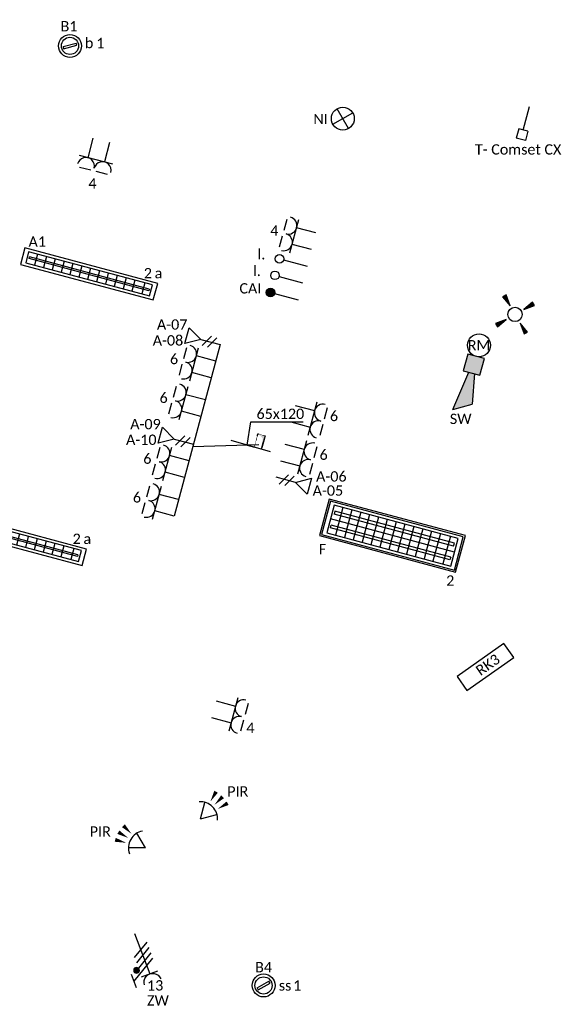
# Model space of a CAD drawing. Header units: millimetres. Extents: x -197899 to 120983, y -4228 to 45370.
# Tile 168 of 200: x 15722 to 20449, y -3803 to 4789. Entities that reach past the tile are written whole.
import ezdxf
from ezdxf.enums import TextEntityAlignment as Align

# ---------------------------------------------------------------- set-up
doc = ezdxf.new("R2010")
doc.units = ezdxf.units.MM
doc.linetypes.add('SMALL_DASH', pattern=[1.5, 0.5, -1])
for name, color, linetype in [('BL$9----', 1, 'Continuous'), ('EL6131--_WG', 3, 'Continuous'), ('EL6131--_WG_D', 3, 'Continuous'), ('EL6132--', 3, 'Continuous'), ('EL6222--', 3, 'Continuous'), ('EL6223--', 3, 'Continuous'), ('EL6311--', 3, 'Continuous'), ('EL6441--', 3, 'Continuous'), ('EL6511--', 3, 'Continuous'), ('EL6521--', 3, 'Continuous'), ('EL6811--', 3, 'Continuous')]:
    doc.layers.add(name, color=color, linetype=linetype)
doc.styles.add('STABICAD-018', font='calibri.ttf', dxfattribs={"height": 180})

# ---------------------------------------------------------------- blocks, each defined once
blk = doc.blocks.new('E00125CP')
at = {"color": 0, "linetype": 'Continuous'}
for p, q in [((-2.5, 6.5), (-0.5, 6.5)), ((0.5, 6.5), (2.5, 6.5))]:
    blk.add_line(p, q, dxfattribs=at)
blk = doc.blocks.new('*U318')
at = {"color": 0, "linetype": 'Continuous'}
for p, q in [((-3, 4.5), (3, 4.5)), ((-1.5, 1), (-1.5, 4.5)), ((1.5, 1), (1.5, 4.5))]:
    blk.add_line(p, q, dxfattribs=at)
for centre in [(-1.5, 6), (1.5, 6)]:
    blk.add_arc(centre, 1.5, 180, 0, dxfattribs=at)
at = {"color": 0, "linetype": 'ByBlock'}
blk.add_blockref('E00125CP', (0, 0), dxfattribs=at)
at = {"color": 0, "linetype": 'Continuous', "style": 'STABICAD-018'}
for tag, p in [('PANEL', (0, 11.5)), ('CIRCUIT', (0, 8.5)), ('SUBCIRCUIT', (4.5, 8.5)), ('ARTICLECODE', (0, 0))]:
    blk.add_attdef(tag, text='', height=1.8, dxfattribs=at).set_placement(p, align=Align.MIDDLE)
at = {"color": 0, "linetype": 'Continuous', "style": 'STABICAD-018', "flags": 1}
blk.add_attdef('POWERCODE', text='', height=1.8, dxfattribs=at).set_placement((13, 8.5), align=Align.MIDDLE)
blk = doc.blocks.new('*U310')
at = {"color": 0, "linetype": 'Continuous'}
for p, q in [((-3, 4.5), (3, 4.5)), ((-1.5, 1), (-1.5, 4.5)), ((1.5, 1), (1.5, 4.5))]:
    blk.add_line(p, q, dxfattribs=at)
for centre in [(-1.5, 6), (1.5, 6)]:
    blk.add_arc(centre, 1.5, 180, 0, dxfattribs=at)
at = {"color": 0, "linetype": 'ByBlock'}
blk.add_blockref('E00125CP', (0, 0), dxfattribs=at)
at = {"color": 0, "linetype": 'Continuous', "style": 'STABICAD-018'}
for tag, p in [('PANEL', (0, 11.5)), ('CIRCUIT', (0, 8.5)), ('SUBCIRCUIT', (4.5, 8.5)), ('ARTICLECODE', (0, 0))]:
    blk.add_attdef(tag, text='', height=1.8, dxfattribs=at).set_placement(p, align=Align.MIDDLE)
at = {"color": 0, "linetype": 'Continuous', "style": 'STABICAD-018', "flags": 1}
blk.add_attdef('POWERCODE', text='', height=1.8, dxfattribs=at).set_placement((13, 8.5), align=Align.MIDDLE)
blk = doc.blocks.new('*U311')
at = {"color": 0, "linetype": 'Continuous'}
for p, q in [((-3, 4.5), (3, 4.5)), ((-1.5, 1), (-1.5, 4.5)), ((1.5, 1), (1.5, 4.5))]:
    blk.add_line(p, q, dxfattribs=at)
for centre in [(-1.5, 6), (1.5, 6)]:
    blk.add_arc(centre, 1.5, 180, 0, dxfattribs=at)
at = {"color": 0, "linetype": 'ByBlock'}
blk.add_blockref('E00125CP', (0, 0), dxfattribs=at)
at = {"color": 0, "linetype": 'Continuous', "style": 'STABICAD-018'}
for tag, p in [('PANEL', (0, 11.5)), ('CIRCUIT', (0, 8.5)), ('SUBCIRCUIT', (4.5, 8.5)), ('ARTICLECODE', (0, 0))]:
    blk.add_attdef(tag, text='', height=1.8, dxfattribs=at).set_placement(p, align=Align.MIDDLE)
at = {"color": 0, "linetype": 'Continuous', "style": 'STABICAD-018', "flags": 1}
blk.add_attdef('POWERCODE', text='', height=1.8, dxfattribs=at).set_placement((13, 8.5), align=Align.MIDDLE)
blk = doc.blocks.new('E00153')
at = {"color": 0, "linetype": 'Continuous'}
for p, q in [((-1.44, 7), (1.44, 7)), ((0, 4.5), (-1.44, 7)), ((0, 4.5), (1.44, 7)), ((-1, 4), (1, 2.85)), ((0, 4.5), (0, 1)), ((-1, 3), (1, 1.85))]:
    blk.add_line(p, q, dxfattribs=at)
at = {"color": 0, "linetype": 'Continuous', "style": 'STABICAD-018'}
for tag, p in [('COMMENT1', (-6, 12)), ('COMMENT2', (6, 12)), ('DATACOM1', (-6, 9)), ('DATACOM2', (6, 9)), ('TEXT1', (2.5, 6)), ('ARTICLECODE', (0, 0))]:
    blk.add_attdef(tag, text='', height=1.8, dxfattribs=at).set_placement(p, align=Align.MIDDLE)
blk = doc.blocks.new('*U317')
at = {"color": 0, "linetype": 'Continuous'}
for p, q in [((-3, 4.5), (3, 4.5)), ((-1.5, 1), (-1.5, 4.5)), ((1.5, 1), (1.5, 4.5))]:
    blk.add_line(p, q, dxfattribs=at)
for centre in [(-1.5, 6), (1.5, 6)]:
    blk.add_arc(centre, 1.5, 180, 0, dxfattribs=at)
at = {"color": 0, "linetype": 'ByBlock'}
blk.add_blockref('E00125CP', (0, 0), dxfattribs=at)
at = {"color": 0, "linetype": 'Continuous', "style": 'STABICAD-018'}
for tag, p in [('PANEL', (0, 11.5)), ('CIRCUIT', (0, 8.5)), ('SUBCIRCUIT', (4.5, 8.5)), ('ARTICLECODE', (0, 0))]:
    blk.add_attdef(tag, text='', height=1.8, dxfattribs=at).set_placement(p, align=Align.MIDDLE)
at = {"color": 0, "linetype": 'Continuous', "style": 'STABICAD-018', "flags": 1}
blk.add_attdef('POWERCODE', text='', height=1.8, dxfattribs=at).set_placement((13, 8.5), align=Align.MIDDLE)
blk = doc.blocks.new('*U316')
at = {"color": 0, "linetype": 'Continuous'}
for p, q in [((-3, 4.5), (3, 4.5)), ((-1.5, 1), (-1.5, 4.5)), ((1.5, 1), (1.5, 4.5))]:
    blk.add_line(p, q, dxfattribs=at)
for centre in [(-1.5, 6), (1.5, 6)]:
    blk.add_arc(centre, 1.5, 180, 0, dxfattribs=at)
at = {"color": 0, "linetype": 'ByBlock'}
blk.add_blockref('E00125CP', (0, 0), dxfattribs=at)
at = {"color": 0, "linetype": 'Continuous', "style": 'STABICAD-018'}
for tag, p in [('PANEL', (0, 11.5)), ('CIRCUIT', (0, 8.5)), ('SUBCIRCUIT', (4.5, 8.5)), ('ARTICLECODE', (0, 0))]:
    blk.add_attdef(tag, text='', height=1.8, dxfattribs=at).set_placement(p, align=Align.MIDDLE)
at = {"color": 0, "linetype": 'Continuous', "style": 'STABICAD-018', "flags": 1}
blk.add_attdef('POWERCODE', text='', height=1.8, dxfattribs=at).set_placement((13, 8.5), align=Align.MIDDLE)
blk = doc.blocks.new('*U315')
at = {"color": 0, "linetype": 'Continuous'}
for p, q in [((-3, 4.5), (3, 4.5)), ((-1.5, 1), (-1.5, 4.5)), ((1.5, 1), (1.5, 4.5))]:
    blk.add_line(p, q, dxfattribs=at)
for centre in [(-1.5, 6), (1.5, 6)]:
    blk.add_arc(centre, 1.5, 180, 0, dxfattribs=at)
at = {"color": 0, "linetype": 'ByBlock'}
blk.add_blockref('E00125CP', (0, 0), dxfattribs=at)
at = {"color": 0, "linetype": 'Continuous', "style": 'STABICAD-018'}
for tag, p in [('PANEL', (0, 11.5)), ('CIRCUIT', (0, 8.5)), ('SUBCIRCUIT', (4.5, 8.5)), ('ARTICLECODE', (0, 0))]:
    blk.add_attdef(tag, text='', height=1.8, dxfattribs=at).set_placement(p, align=Align.MIDDLE)
at = {"color": 0, "linetype": 'Continuous', "style": 'STABICAD-018', "flags": 1}
blk.add_attdef('POWERCODE', text='', height=1.8, dxfattribs=at).set_placement((13, 8.5), align=Align.MIDDLE)
blk = doc.blocks.new('*U314')
at = {"color": 0, "linetype": 'Continuous'}
for p, q in [((-3, 4.5), (3, 4.5)), ((-1.5, 1), (-1.5, 4.5)), ((1.5, 1), (1.5, 4.5))]:
    blk.add_line(p, q, dxfattribs=at)
for centre in [(-1.5, 6), (1.5, 6)]:
    blk.add_arc(centre, 1.5, 180, 0, dxfattribs=at)
at = {"color": 0, "linetype": 'ByBlock'}
blk.add_blockref('E00125CP', (0, 0), dxfattribs=at)
at = {"color": 0, "linetype": 'Continuous', "style": 'STABICAD-018'}
for tag, p in [('PANEL', (0, 11.5)), ('CIRCUIT', (0, 8.5)), ('SUBCIRCUIT', (4.5, 8.5)), ('ARTICLECODE', (0, 0))]:
    blk.add_attdef(tag, text='', height=1.8, dxfattribs=at).set_placement(p, align=Align.MIDDLE)
at = {"color": 0, "linetype": 'Continuous', "style": 'STABICAD-018', "flags": 1}
blk.add_attdef('POWERCODE', text='', height=1.8, dxfattribs=at).set_placement((13, 8.5), align=Align.MIDDLE)
blk = doc.blocks.new('*U309')
at = {"color": 0, "linetype": 'Continuous'}
for p, q in [((-3, 4.5), (3, 4.5)), ((-1.5, 1), (-1.5, 4.5)), ((1.5, 1), (1.5, 4.5))]:
    blk.add_line(p, q, dxfattribs=at)
for centre in [(-1.5, 6), (1.5, 6)]:
    blk.add_arc(centre, 1.5, 180, 0, dxfattribs=at)
at = {"color": 0, "linetype": 'ByBlock'}
blk.add_blockref('E00125CP', (0, 0), dxfattribs=at)
at = {"color": 0, "linetype": 'Continuous', "style": 'STABICAD-018'}
for tag, p in [('PANEL', (0, 11.5)), ('CIRCUIT', (0, 8.5)), ('SUBCIRCUIT', (4.5, 8.5)), ('ARTICLECODE', (0, 0))]:
    blk.add_attdef(tag, text='', height=1.8, dxfattribs=at).set_placement(p, align=Align.MIDDLE)
at = {"color": 0, "linetype": 'Continuous', "style": 'STABICAD-018', "flags": 1}
blk.add_attdef('POWERCODE', text='', height=1.8, dxfattribs=at).set_placement((13, 8.5), align=Align.MIDDLE)
blk = doc.blocks.new('*U308')
at = {"color": 0, "linetype": 'Continuous'}
for p, q in [((-3, 4.5), (3, 4.5)), ((-1.5, 1), (-1.5, 4.5)), ((1.5, 1), (1.5, 4.5))]:
    blk.add_line(p, q, dxfattribs=at)
for centre in [(-1.5, 6), (1.5, 6)]:
    blk.add_arc(centre, 1.5, 180, 0, dxfattribs=at)
at = {"color": 0, "linetype": 'ByBlock'}
blk.add_blockref('E00125CP', (0, 0), dxfattribs=at)
at = {"color": 0, "linetype": 'Continuous', "style": 'STABICAD-018'}
for tag, p in [('PANEL', (0, 11.5)), ('CIRCUIT', (0, 8.5)), ('SUBCIRCUIT', (4.5, 8.5)), ('ARTICLECODE', (0, 0))]:
    blk.add_attdef(tag, text='', height=1.8, dxfattribs=at).set_placement(p, align=Align.MIDDLE)
at = {"color": 0, "linetype": 'Continuous', "style": 'STABICAD-018', "flags": 1}
blk.add_attdef('POWERCODE', text='', height=1.8, dxfattribs=at).set_placement((13, 8.5), align=Align.MIDDLE)
blk = doc.blocks.new('E00411')
for p, q in [((-2.4, 2.89), (-2.89, 2.4)), ((-2.89, 2.4), (-1.24, 1.24)), ((-1.24, 1.24), (-2.4, 2.89)), ((2.4, 2.89), (1.24, 1.24)), ((1.24, 1.24), (2.89, 2.4)), ((2.89, 2.4), (2.4, 2.89)), ((-1.24, -1.24), (-2.89, -2.4)), ((-2.4, -2.89), (-1.24, -1.24)), ((1.24, -1.24), (2.4, -2.89)), ((2.89, -2.4), (1.24, -1.24)), ((-2.89, -2.4), (-2.4, -2.89)), ((2.4, -2.89), (2.89, -2.4))]:
    blk.add_line(p, q)
at = {"color": 0, "linetype": 'Continuous'}
blk.add_circle((0, 0), 1.25, dxfattribs=at)
for points in [[(-2.89, 2.4), (-2.4, 2.89), (-1.24, 1.24)], [(2.4, 2.89), (2.89, 2.4), (1.24, 1.24)], [(-2.4, -2.89), (-2.89, -2.4), (-1.24, -1.24)], [(2.89, -2.4), (2.4, -2.89), (1.24, -1.24)]]:
    blk.add_solid(points, dxfattribs=at)
at = {"color": 0, "linetype": 'Continuous', "style": 'STABICAD-018'}
for tag, p in [('SWITCHCODE', (0, 4.64)), ('ARTICLECODE', (0, 0))]:
    blk.add_attdef(tag, text='', height=1.8, dxfattribs=at).set_placement(p, align=Align.MIDDLE)
blk = doc.blocks.new('E00128')
at = {"color": 0, "linetype": 'Continuous'}
blk.add_line((0, 5.25), (0, 1), dxfattribs=at)
blk.add_circle((0, 6), 0.75, dxfattribs=at)
at = {"color": 0, "linetype": 'Continuous', "style": 'STABICAD-018'}
for tag, p in [('TEXT1', (0, 9)), ('ARTICLECODE', (0, 0))]:
    blk.add_attdef(tag, text='', height=1.8, dxfattribs=at).set_placement(p, align=Align.MIDDLE)
blk = doc.blocks.new('E00188')
at = {"color": 0, "linetype": 'Continuous'}
blk.add_line((0, 5.25), (0, 1), dxfattribs=at)
at = {"color": 0, "linetype": 'Continuous', "const_width": 0.75}
blk.add_lwpolyline([(-0.375, 6, 1), (0.375, 6, 1)], format="xyb", close=True, dxfattribs=at)
at = {"color": 0, "linetype": 'Continuous'}
blk.add_circle((0, 6), 0.75, dxfattribs=at)
at = {"color": 0, "linetype": 'Continuous', "style": 'STABICAD-018'}
for tag, p in [('COMMENT1', (0, 12)), ('DATACOM1', (0, 9)), ('TEXT1', (2.5, 6)), ('ARTICLECODE', (0, 0))]:
    blk.add_attdef(tag, text='', height=1.8, dxfattribs=at).set_placement(p, align=Align.MIDDLE)
blk = doc.blocks.new('*U512')
at = {"linetype": 'Continuous'}
for p, q in [((-57, -21.3), (47, 38.7)), ((-47, -38.7), (57, 21.3)), ((57, 21.3), (47, 38.7)), ((-57, -21.3), (-47, -38.7))]:
    blk.add_line(p, q, dxfattribs=at)
for radius in [100, 75]:
    blk.add_circle((0, 0), radius, dxfattribs=at)
at = {"color": 0, "linetype": 'Continuous', "style": 'STABICAD-018'}
for tag, p in [('LIGHTFIXTURECODE', (0, 225)), ('PANEL', (0, -225))]:
    blk.add_attdef(tag, text='', height=180, dxfattribs=at).set_placement(p, align=Align.MIDDLE)
for tag, p in [('CIRCUIT', (150, 0)), ('SWITCHCODE', (250, 0)), ('SUBCIRCUIT', (350, 0))]:
    blk.add_attdef(tag, text='', height=180, dxfattribs=at).set_placement(p, align=Align.MIDDLE_LEFT)
blk = doc.blocks.new('*U508')
at = {"linetype": 'Continuous'}
for p, q in [((-615, 165), (-615, -165)), ((615, 165), (-615, 165)), ((600, 150), (-600, 150)), ((-600, 150), (-600, -150)), ((560, 125), (-560, 125)), ((-560, 125), (-560, -125)), ((-480, 125), (-480, -125)), ((-400, 125), (-400, -125)), ((-320, 125), (-320, -125)), ((-240, 125), (-240, -125)), ((-160, 125), (-160, -125)), ((-80, 125), (-80, -125)), ((0, 125), (0, -125)), ((80, 125), (80, -125)), ((160, 125), (160, -125)), ((240, 125), (240, -125)), ((320, 125), (320, -125)), ((400, 125), (400, -125)), ((490, 125), (490, -125)), ((560, -125), (560, 125)), ((600, -150), (600, 150)), ((615, -165), (615, 165)), ((560, 0), (-560, 0)), ((540, 75), (-540, 75)), ((-540, 75), (-540, 50)), ((540, 50), (-540, 50)), ((540, 50), (540, 75)), ((540, -50), (-540, -50)), ((-540, -75), (-540, -50)), ((540, -75), (-540, -75)), ((540, -50), (540, -75)), ((-615, -165), (615, -165)), ((-600, -150), (600, -150)), ((-560, -125), (560, -125))]:
    blk.add_line(p, q, dxfattribs=at)
at = {"color": 0, "linetype": 'Continuous', "style": 'STABICAD-018'}
for tag, p in [('SWITCHCODE', (615, 165)), ('SUBCIRCUIT', (715, 165)), ('CIRCUIT', (515, 165))]:
    blk.add_attdef(tag, text='', height=180, dxfattribs=at).set_placement(p, align=Align.BOTTOM_RIGHT)
blk.add_attdef('LIGHTFIXTURECODE', text='', height=180, dxfattribs=at).set_placement((-615, 165), align=Align.BOTTOM_LEFT)
blk.add_attdef('PANEL', text='', height=180, dxfattribs=at).set_placement((0, -315), align=Align.MIDDLE)
blk = doc.blocks.new('VB654NVI')
at = {"color": 0, "linetype": 'Continuous'}
for p, q in [((-1.41, 1.59), (1.41, 4.41)), ((-1.41, 4.41), (1.41, 1.59))]:
    blk.add_line(p, q, dxfattribs=at)
blk.add_circle((0, 3), 2, dxfattribs=at)
at = {"color": 0, "linetype": 'Continuous', "style": 'STABICAD-018'}
for tag, p in [('ARTICLECODE', (-2.66, 12.86)), ('FIREPROTECTION_PANEL', (0, 9.85)), ('CODING', (0, 7))]:
    blk.add_attdef(tag, text='', height=1.8, dxfattribs=at).set_placement(p, align=Align.MIDDLE)
blk = doc.blocks.new('E00058')
at = {"color": 0, "linetype": 'Continuous'}
for q in [(-1.5, 3.6), (1.5, 3.6)]:
    blk.add_line((0, 1), q, dxfattribs=at)
blk.add_arc((0, 1), 3, 40.5288, 139.4712, dxfattribs=at)
for points in [[(-1.76, 6.21), (-1.08, 6.39), (-0.91, 4.38)], [(-0.35, 6.49), (0.35, 6.49), (0, 4.5)], [(1.08, 6.39), (1.76, 6.21), (0.91, 4.38)]]:
    blk.add_solid(points, dxfattribs=at)
at = {"color": 0, "linetype": 'Continuous', "style": 'STABICAD-018'}
blk.add_attdef('SECURITY_PANEL', text='', height=1.8, dxfattribs=at).set_placement((0, 10), align=Align.CENTER)
for tag, p in [('TEXT1', (0, 9)), ('ARTICLECODE', (0, 0))]:
    blk.add_attdef(tag, text='', height=1.8, dxfattribs=at).set_placement(p, align=Align.MIDDLE)
blk = doc.blocks.new('111304F')
at = {"color": 0, "linetype": 'Continuous'}
for p, q in [((-3, 9.98), (-3, 7.48)), ((-3, 8.73), (1.5, 6.13)), ((-1.5, 8.5), (1.5, 8.5)), ((0, 1), (0, 8.5)), ((1.5, 5.13), (-1.5, 6.87)), ((1.5, 4.13), (-1.5, 5.87)), ((1.5, 3.13), (-1.5, 4.87))]:
    blk.add_line(p, q, dxfattribs=at)
at = {"color": 0, "linetype": 'Continuous', "const_width": 0.5}
blk.add_lwpolyline([(-1.68, 7.12, 1), (-2.18, 7.12, 1)], format="xyb", close=True, dxfattribs=at)
at = {"color": 0, "linetype": 'Continuous'}
blk.add_circle((-1.93, 7.12), 0.5, dxfattribs=at)
blk.add_arc((0, 10), 1.5, 180, 0, dxfattribs=at)
at = {"color": 0, "linetype": 'Continuous', "style": 'STABICAD-018'}
for tag, p in [('PANEL', (0, 15.5)), ('CIRCUIT', (0, 12.5)), ('SUBCIRCUIT', (4.5, 12.5)), ('ARTICLECODE', (0, 0))]:
    blk.add_attdef(tag, text='', height=1.8, dxfattribs=at).set_placement(p, align=Align.MIDDLE)
at = {"color": 0, "linetype": 'Continuous', "style": 'STABICAD-018', "flags": 1}
blk.add_attdef('POWERCODE', text='', height=1.8, dxfattribs=at).set_placement((13, 12.5), align=Align.MIDDLE)
blk = doc.blocks.new('E00113')
at = {"color": 0, "linetype": 'Continuous'}
for p, q in [((-5, 4), (-5, 1)), ((5, 4), (-5, 4)), ((5, 1), (5, 4)), ((-5, 1), (5, 1))]:
    blk.add_line(p, q, dxfattribs=at)
at = {"color": 0, "linetype": 'Continuous', "style": 'STABICAD-018'}
for tag, p in [('TEXT1', (0, 6)), ('TEXT2', (0, 2.5)), ('ARTICLECODE', (0, 0))]:
    blk.add_attdef(tag, text='', height=1.8, dxfattribs=at).set_placement(p, align=Align.MIDDLE)
blk = doc.blocks.new('THERM-TK-L')
at = {"color": 0, "linetype": 'Continuous'}
for p, q in [((-0.83, 5.25), (-0.83, 6.92)), ((-0.83, 6.92), (0.83, 6.92)), ((0.83, 5.25), (0.83, 6.92)), ((-0.83, 5.25), (0.83, 5.25)), ((0, 5.25), (0, 1))]:
    blk.add_line(p, q, dxfattribs=at)
at = {"color": 0, "linetype": 'Continuous', "style": 'STABICAD-018'}
for tag, p in [('TEXT1', (4, 6)), ('ARTICLECODE', (0, 0))]:
    blk.add_attdef(tag, text='', height=1.8, dxfattribs=at).set_placement(p, align=Align.MIDDLE)
blk = doc.blocks.new('*U413')
at = {"linetype": 'SMALL_DASH'}
blk.add_hatch(color=0, dxfattribs=at).paths.add_polyline_path([(-32.5, 60), (-32.5, -60), (32.5, -60), (-18.85, -34.8)], flags=0)
at = {"color": 0, "linetype": 'SMALL_DASH'}
for p, q in [((-32.5, 60), (32.5, 60)), ((-32.5, -60), (-32.5, 60)), ((32.5, 60), (32.5, -60)), ((32.5, -60), (-32.5, -60))]:
    blk.add_line(p, q, dxfattribs=at)
at = {"color": 2}
for p in [(-32.5, 60), (-32.5, -60)]:
    blk.add_line(p, (-32.5, 0), dxfattribs=at)
at = {"layer": 'BL$9----', "style": 'STABICAD-018'}
for tag in ['SECTIONCODE', 'ELEMENTCODE', 'POSITIONCODE']:
    blk.add_attdef(tag, (21100, 20150), '', height=1.8, dxfattribs=at)
blk = doc.blocks.new('*U429')
at = {"color": 0, "linetype": 'ByBlock'}
for p, q in [((-31.3, 8.8), (0, 212.3)), ((0, 212.3), (458.4, 212.3)), ((109.5, -30.7), (-172.1, 48.2)), ((172.1, -48.2), (-109.5, 30.7)), ((-31.3, 8.8), (31.3, -8.8))]:
    blk.add_line(p, q, dxfattribs=at)
at = {"color": 0, "linetype": 'ByBlock', "style": 'STABICAD-018'}
blk.add_text('65x120', height=90, dxfattribs=at).set_placement((50, 237.3))
blk = doc.blocks.new('E00028')
at = {"color": 0, "linetype": 'Continuous'}
for p, q in [((1.5, 11), (-1.5, 9.27)), ((1.5, 11), (0.5, 4)), ((-0.5, 4), (-1.5, 9.27)), ((-1.5, 4), (-1.5, 1)), ((1.5, 4), (-1.5, 4)), ((1.5, 1), (1.5, 4)), ((-1.5, 1), (1.5, 1))]:
    blk.add_line(p, q, dxfattribs=at)
for points in [[(-1.5, 9.27), (1.5, 11), (-0.5, 4), (0.5, 4)], [(-1.5, 4), (1.5, 4), (-1.5, 1), (1.5, 1)]]:
    blk.add_solid(points, dxfattribs=at)
at = {"color": 0, "linetype": 'Continuous', "style": 'STABICAD-018'}
for tag, p in [('CODING1', (-1.31, 4.93)), ('CODING2', (-1.04, 2.46)), ('ARTICLECODE', (0, 0)), ('FIREPROTECTION_PANEL', (0.53, -2.59)), ('FIREPROTECTION_ZONE', (-0.04, -4.38)), ('FIREPROTECTION_HARDWARENUMBER', (7.36, -6.83))]:
    blk.add_attdef(tag, text='', height=1.8, dxfattribs=at).set_placement(p, align=Align.MIDDLE)
blk = doc.blocks.new('E00020')
at = {"color": 0, "linetype": 'Continuous'}
blk.add_circle((0, 0), 2, dxfattribs=at)
at = {"color": 0, "linetype": 'Continuous', "style": 'STABICAD-018'}
for tag, p in [('CODING1', (0.68, 7.74)), ('CODING2', (0.95, 5.28)), ('ARTICLECODE', (0, 0)), ('FIREPROTECTION_PANEL', (0.1, -3.37)), ('FIREPROTECTION_HARDWARENUMBER', (7.57, -7.83)), ('FIREPROTECTION_ZONE', (1.58, -6.46))]:
    blk.add_attdef(tag, text='', height=1.8, dxfattribs=at).set_placement(p, align=Align.MIDDLE)
blk = doc.blocks.new('*U510')
at = {"linetype": 'Continuous'}
for p, q in [((600, 75), (-600, 75)), ((-600, 75), (-600, -75)), ((560, 50), (-560, 50)), ((-560, 50), (-560, -50)), ((540, 7.5), (-540, 7.5)), ((-540, -7.5), (-540, 7.5)), ((-480, 50), (-480, -50)), ((-400, 50), (-400, -50)), ((-320, 50), (-320, -50)), ((-240, 50), (-240, -50)), ((-160, 50), (-160, -50)), ((-80, 50), (-80, -50)), ((0, 50), (0, -50)), ((80, 50), (80, -50)), ((160, 50), (160, -50)), ((240, 50), (240, -50)), ((320, 50), (320, -50)), ((400, 50), (400, -50)), ((490, 50), (490, -50)), ((540, 7.5), (540, -7.5)), ((560, -50), (560, 50)), ((600, -75), (600, 75)), ((-600, -75), (600, -75)), ((-560, -50), (560, -50)), ((540, -7.5), (-540, -7.5))]:
    blk.add_line(p, q, dxfattribs=at)
at = {"color": 0, "linetype": 'Continuous', "style": 'STABICAD-018'}
for tag, p in [('SWITCHCODE', (600, 75)), ('SUBCIRCUIT', (700, 75)), ('CIRCUIT', (500, 75))]:
    blk.add_attdef(tag, text='', height=180, dxfattribs=at).set_placement(p, align=Align.BOTTOM_RIGHT)
blk.add_attdef('LIGHTFIXTURECODE', text='', height=180, dxfattribs=at).set_placement((-600, 75), align=Align.BOTTOM_LEFT)
blk.add_attdef('PANEL', text='', height=180, dxfattribs=at).set_placement((0, -225), align=Align.MIDDLE)

msp = doc.modelspace()

# ---------------------------------------------------------------- linework, layer by layer
at = {"layer": 'EL6222--', "linetype": 'Continuous'}
for p, q in [((17471.4, 1954.4), (17070.2, 457.2)), ((17809.4, 1079.2), (17232, 1060.9))]:
    msp.add_line(p, q, dxfattribs=at)

# ---------------------------------------------------------------- block references
at = {"layer": 'EL6131--_WG', "linetype": 'Continuous'}
msp.add_blockref('*U429', (17738.7, 1067.9), dxfattribs=at)
at = {"layer": 'EL6131--_WG_D', "linetype": 'SMALL_DASH', "rotation": 164.3591603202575}
msp.add_blockref('*U413', (17816.2, 1108.8), dxfattribs=at)
at = {"layer": 'EL6132--', "linetype": 'Continuous'}
ref = msp.add_blockref('E00128', (18278.3, 2625.7), dxfattribs=dict(at, xscale=50, yscale=50, rotation=75.00000000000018))
ref.add_attrib('TEXT1', 'l.', dxfattribs={"layer": '0', "color": 7, "linetype": 'ByBlock', "height": 90, "style": 'STABICAD-018'}).set_placement((17831.6, 2745.4), align=Align.MIDDLE)
ref = msp.add_blockref('E00128', (18239.5, 2480.8), dxfattribs=dict(at, xscale=50, yscale=50, rotation=75.00000000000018))
ref.add_attrib('TEXT1', 'l.', dxfattribs={"layer": '0', "color": 7, "linetype": 'ByBlock', "height": 90, "style": 'STABICAD-018'}).set_placement((17792.7, 2600.5), align=Align.MIDDLE)
at = {"layer": 'EL6222--', "linetype": 'Continuous'}
ref = msp.add_blockref('*U318', (16445.1, 3784.6), dxfattribs=dict(at, xscale=50, yscale=50, rotation=165.8427478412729))
ref.add_attrib('CIRCUIT', '4', dxfattribs={"layer": '0', "color": 170, "linetype": 'ByBlock', "height": 90, "style": 'STABICAD-018'}).set_placement((16356.9, 3360.9), align=Align.MIDDLE)
ref = msp.add_blockref('*U311', (18336.5, 2843), dxfattribs=dict(at, xscale=50.00000000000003, yscale=50.00000000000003, rotation=75.00000033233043))
ref.add_attrib('CIRCUIT', '4', dxfattribs={"layer": '0', "color": 170, "linetype": 'ByBlock', "height": 90, "style": 'STABICAD-018'}).set_placement((17944, 2949.1), align=Align.MIDDLE)
ref = msp.add_blockref('*U317', (17461.4, 1724.1), dxfattribs=dict(at, xscale=50.00000000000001, yscale=50.00000000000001, rotation=75.0000000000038))
ref.add_attrib('CIRCUIT', '6', dxfattribs={"layer": '0', "color": 170, "linetype": 'ByBlock', "height": 90, "style": 'STABICAD-018'}).set_placement((17068.9, 1830.2), align=Align.MIDDLE)
ref = msp.add_blockref('*U316', (17370.8, 1386.1), dxfattribs=dict(at, xscale=50.00000000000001, yscale=50.00000000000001, rotation=75.0000000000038))
ref.add_attrib('CIRCUIT', '6', dxfattribs={"layer": '0', "color": 170, "linetype": 'ByBlock', "height": 90, "style": 'STABICAD-018'}).set_placement((16978.3, 1492.2), align=Align.MIDDLE)
ref = msp.add_blockref('*U308', (18059.2, 1364.4), dxfattribs=dict(at, xscale=50, yscale=50, rotation=254.9978578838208))
ref.add_attrib('CIRCUIT', '6', dxfattribs={"layer": '0', "color": 170, "linetype": 'ByBlock', "height": 90, "style": 'STABICAD-018'}).set_placement((18465, 1333.3), align=Align.MIDDLE)
ref = msp.add_blockref('*U309', (17968.6, 1026.3), dxfattribs=dict(at, xscale=50, yscale=50, rotation=254.9978578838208))
ref.add_attrib('CIRCUIT', '6', dxfattribs={"layer": '0', "color": 170, "linetype": 'ByBlock', "height": 90, "style": 'STABICAD-018'}).set_placement((18374.4, 995.2), align=Align.MIDDLE)
ref = msp.add_blockref('*U315', (17228.5, 854.8), dxfattribs=dict(at, xscale=50.00000000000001, yscale=50.00000000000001, rotation=75.0000000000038))
ref.add_attrib('CIRCUIT', '6', dxfattribs={"layer": '0', "color": 170, "linetype": 'ByBlock', "height": 90, "style": 'STABICAD-018'}).set_placement((16836, 960.9), align=Align.MIDDLE)
ref = msp.add_blockref('*U314', (17137.9, 516.7), dxfattribs=dict(at, xscale=50.00000000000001, yscale=50.00000000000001, rotation=75.0000000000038))
ref.add_attrib('CIRCUIT', '6', dxfattribs={"layer": '0', "color": 170, "linetype": 'ByBlock', "height": 90, "style": 'STABICAD-018'}).set_placement((16745.4, 622.8), align=Align.MIDDLE)
ref = msp.add_blockref('*U310', (17368.1, -1214.6), dxfattribs=dict(at, xscale=50, yscale=50, rotation=255.0000003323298))
ref.add_attrib('CIRCUIT', '4', dxfattribs={"layer": '0', "color": 170, "linetype": 'ByBlock', "height": 90, "style": 'STABICAD-018'}).set_placement((17735.1, -1390.6), align=Align.MIDDLE)
at = {"layer": 'EL6223--', "linetype": 'Continuous'}
ref = msp.add_blockref('E00113', (19858, -961.4), dxfattribs=dict(at, xscale=50, yscale=50, rotation=35.21767605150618))
ref.add_attrib('ARTICLECODE', 'RK3', dxfattribs={"layer": '0', "color": 7, "linetype": 'ByBlock', "height": 90, "rotation": 35, "style": 'STABICAD-018'}).set_placement((19807, -839.1), align=Align.MIDDLE)
ref = msp.add_blockref('111304F', (16707, -3139.1), dxfattribs=dict(at, xscale=-49.99999999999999, yscale=50, rotation=200.5336590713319))
ref.add_attrib('ARTICLECODE', 'ZW', dxfattribs={"layer": '0', "color": 7, "linetype": 'ByBlock', "height": 90, "style": 'STABICAD-018'}).set_placement((16928.2, -3769.3), align=Align.MIDDLE)
ref.add_attrib('CIRCUIT', '13', dxfattribs={"layer": '0', "color": 170, "linetype": 'ByBlock', "height": 90, "style": 'STABICAD-018'}).set_placement((16903.8, -3637.4), align=Align.MIDDLE)
at = {"layer": 'EL6311--', "linetype": 'Continuous'}
ref = msp.add_blockref('*U512', (16160.6, 4560.7), dxfattribs=dict(at, rotation=345.0000000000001))
ref.add_attrib('CIRCUIT', '1', dxfattribs={"layer": '0', "color": 170, "linetype": 'ByBlock', "height": 90, "style": 'STABICAD-018'}).set_placement((16390.7, 4585.8), align=Align.MIDDLE_LEFT)
ref.add_attrib('LIGHTFIXTURECODE', 'B1', dxfattribs={"layer": '0', "color": 7, "linetype": 'ByBlock', "height": 90, "style": 'STABICAD-018'}).set_placement((16152.1, 4732.7), align=Align.MIDDLE)
ref.add_attrib('SUBCIRCUIT', 'b', dxfattribs={"layer": '0', "color": 7, "linetype": 'ByBlock', "height": 90, "style": 'STABICAD-018'}).set_placement((16290.7, 4585.8), align=Align.MIDDLE_LEFT)
ref = msp.add_blockref('*U510', (16327.8, 2571.6), dxfattribs=dict(at, rotation=345))
ref.add_attrib('CIRCUIT', '2', dxfattribs={"layer": '0', "color": 170, "linetype": 'ByBlock', "height": 90, "style": 'STABICAD-018'}).set_placement((16876.1, 2505.6), align=Align.BOTTOM_RIGHT)
ref.add_attrib('LIGHTFIXTURECODE', 'A1', dxfattribs={"layer": '0', "color": 7, "linetype": 'ByBlock', "height": 90, "style": 'STABICAD-018'}).set_placement((15798.7, 2780.6), align=Align.BOTTOM_LEFT)
ref.add_attrib('SWITCHCODE', 'a', dxfattribs={"layer": '0', "color": 7, "linetype": 'ByBlock', "height": 90, "style": 'STABICAD-018'}).set_placement((16966.7, 2505.6), align=Align.BOTTOM_RIGHT)
at = {"layer": 'EL6311--', "linetype": 'Continuous', "xscale": 49.99999999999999, "yscale": 49.99999999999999, "rotation": 255}
msp.add_blockref('E00411', (20044.7, 2217.3), dxfattribs=at)
at = {"layer": 'EL6311--', "color": 50, "linetype": 'Continuous'}
ref = msp.add_blockref('*U508', (18974.6, 287.4), dxfattribs=dict(at, rotation=344.9999999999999))
ref.add_attrib('CIRCUIT', '2', dxfattribs={"layer": '0', "color": 170, "linetype": 'ByBlock', "height": 90, "style": 'STABICAD-018'}).set_placement((19514.8, -177.1), align=Align.BOTTOM_RIGHT)
ref.add_attrib('LIGHTFIXTURECODE', 'F', dxfattribs={"layer": '0', "color": 7, "linetype": 'ByBlock', "height": 90, "style": 'STABICAD-018'}).set_placement((18332, 97.9), align=Align.BOTTOM_LEFT)
at = {"layer": 'EL6311--', "linetype": 'Continuous'}
ref = msp.add_blockref('*U510', (15706.7, 253.3), dxfattribs=dict(at, rotation=345))
ref.add_attrib('CIRCUIT', '2', dxfattribs={"layer": '0', "color": 170, "linetype": 'ByBlock', "height": 90, "style": 'STABICAD-018'}).set_placement((16254.9, 187.4), align=Align.BOTTOM_RIGHT)
ref.add_attrib('LIGHTFIXTURECODE', 'A1', dxfattribs={"layer": '0', "color": 7, "linetype": 'ByBlock', "height": 90, "style": 'STABICAD-018'}).set_placement((15177.6, 462.4), align=Align.BOTTOM_LEFT)
ref.add_attrib('SWITCHCODE', 'a', dxfattribs={"layer": '0', "color": 7, "linetype": 'ByBlock', "height": 90, "style": 'STABICAD-018'}).set_placement((16345.5, 187.4), align=Align.BOTTOM_RIGHT)
at = {"layer": 'EL6311--', "color": 50, "linetype": 'Continuous'}
ref = msp.add_blockref('*U512', (17850.2, -3638.1), dxfattribs=at)
ref.add_attrib('CIRCUIT', '1', dxfattribs={"layer": '0', "color": 7, "linetype": 'ByBlock', "height": 90, "style": 'STABICAD-018'}).set_placement((18108, -3638.1), align=Align.MIDDLE_LEFT)
ref.add_attrib('LIGHTFIXTURECODE', 'B4', dxfattribs={"layer": '0', "color": 7, "linetype": 'ByBlock', "height": 90, "style": 'STABICAD-018'}).set_placement((17850.2, -3478.4), align=Align.MIDDLE)
ref.add_attrib('SUBCIRCUIT', 'ss', dxfattribs={"layer": '0', "color": 7, "linetype": 'ByBlock', "height": 90, "style": 'STABICAD-018'}).set_placement((17983, -3638.1), align=Align.MIDDLE_LEFT)
at = {"layer": 'EL6441--', "linetype": 'Continuous'}
ref = msp.add_blockref('E00188', (18199.4, 2331.1), dxfattribs=dict(at, xscale=50.00000000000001, yscale=50.00000000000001, rotation=75.00000033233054))
ref.add_attrib('TEXT1', 'CAI', dxfattribs={"layer": '0', "color": 7, "linetype": 'ByBlock', "height": 90, "style": 'STABICAD-018'}).set_placement((17735.1, 2445.1), align=Align.MIDDLE)
ref = msp.add_blockref('E00153', (17519.7, 1941.5), dxfattribs=dict(at, xscale=50, yscale=50, rotation=75.00000000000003))
ref.add_attrib('DATACOM1', 'A-07', dxfattribs={"layer": '0', "color": 7, "linetype": 'ByBlock', "height": 90, "style": 'STABICAD-018'}).set_placement((17052.4, 2129.6), align=Align.MIDDLE)
ref.add_attrib('DATACOM2', 'A-08', dxfattribs={"layer": '0', "color": 7, "linetype": 'ByBlock', "height": 90, "style": 'STABICAD-018'}).set_placement((17015.9, 1993.4), align=Align.MIDDLE)
ref = msp.add_blockref('E00153', (17286.7, 1072.1), dxfattribs=dict(at, xscale=50, yscale=50, rotation=75.00000000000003))
ref.add_attrib('DATACOM1', 'A-09', dxfattribs={"layer": '0', "color": 7, "linetype": 'ByBlock', "height": 90, "style": 'STABICAD-018'}).set_placement((16819.5, 1260.3), align=Align.MIDDLE)
ref.add_attrib('DATACOM2', 'A-10', dxfattribs={"layer": '0', "color": 7, "linetype": 'ByBlock', "height": 90, "style": 'STABICAD-018'}).set_placement((16783, 1124.1), align=Align.MIDDLE)
ref = msp.add_blockref('E00153', (17910.4, 809), dxfattribs=dict(at, xscale=50, yscale=50, rotation=254.9993433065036))
ref.add_attrib('DATACOM1', 'A-05', dxfattribs={"layer": '0', "color": 7, "linetype": 'ByBlock', "height": 90, "style": 'STABICAD-018'}).set_placement((18411.5, 680.7), align=Align.MIDDLE)
ref.add_attrib('DATACOM2', 'A-06', dxfattribs={"layer": '0', "color": 7, "linetype": 'ByBlock', "height": 90, "style": 'STABICAD-018'}).set_placement((18441.5, 805.7), align=Align.MIDDLE)
at = {"layer": 'EL6511--', "linetype": 'Continuous'}
ref = msp.add_blockref('VB654NVI', (18686.6, 3887.6), dxfattribs=dict(at, xscale=50, yscale=50, rotation=75.00000000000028))
ref.add_attrib('ARTICLECODE', 'NI', dxfattribs={"layer": '0', "color": 7, "linetype": 'Continuous', "height": 90, "style": 'STABICAD-018'}).set_placement((18347.7, 3922.8), align=Align.MIDDLE)
ref = msp.add_blockref('E00020', (19730.4, 1948.4), dxfattribs=dict(at, xscale=50, yscale=50, rotation=345.0000000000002))
ref.add_attrib('ARTICLECODE', 'RM', dxfattribs={"layer": '0', "color": 7, "linetype": 'Continuous', "height": 90, "style": 'STABICAD-018'}).set_placement((19730.4, 1948.4), align=Align.MIDDLE)
ref = msp.add_blockref('E00028', (19717.5, 1900.2), dxfattribs=dict(at, xscale=50.00000000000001, yscale=50.00000000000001, rotation=164.9999999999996))
ref.add_attrib('ARTICLECODE', 'SW', dxfattribs={"layer": '0', "color": 7, "linetype": 'Continuous', "height": 90, "style": 'STABICAD-018'}).set_placement((19570.4, 1306.1), align=Align.MIDDLE)
at = {"layer": 'EL6521--', "linetype": 'Continuous'}
ref = msp.add_blockref('E00058', (17263.3, -2220.5), dxfattribs=dict(at, xscale=50, yscale=50, rotation=315))
ref.add_attrib('ARTICLECODE', 'PIR', dxfattribs={"layer": '0', "color": 7, "linetype": 'ByBlock', "height": 90, "style": 'STABICAD-018'}).set_placement((17624.9, -1944.3), align=Align.MIDDLE)
ref = msp.add_blockref('E00058', (16863.8, -2463.2), dxfattribs=dict(at, xscale=49.99999999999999, yscale=49.99999999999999, rotation=60.00000000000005))
ref.add_attrib('ARTICLECODE', 'PIR', dxfattribs={"layer": '0', "color": 7, "linetype": 'ByBlock', "height": 90, "style": 'STABICAD-018'}).set_placement((16424.9, -2294.3), align=Align.MIDDLE)
at = {"layer": 'EL6811--', "linetype": 'Continuous'}
ref = msp.add_blockref('THERM-TK-L', (20184.8, 4079.9), dxfattribs=dict(at, xscale=50.00000000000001, yscale=50.00000000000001, rotation=165.0000004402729))
ref.add_attrib('TEXT1', 'T- Comset CX', dxfattribs={"layer": '0', "color": 7, "linetype": 'ByBlock', "height": 90, "style": 'STABICAD-018'}).set_placement((20071.6, 3657.3), align=Align.MIDDLE)

doc.saveas('drawing.dxf')
